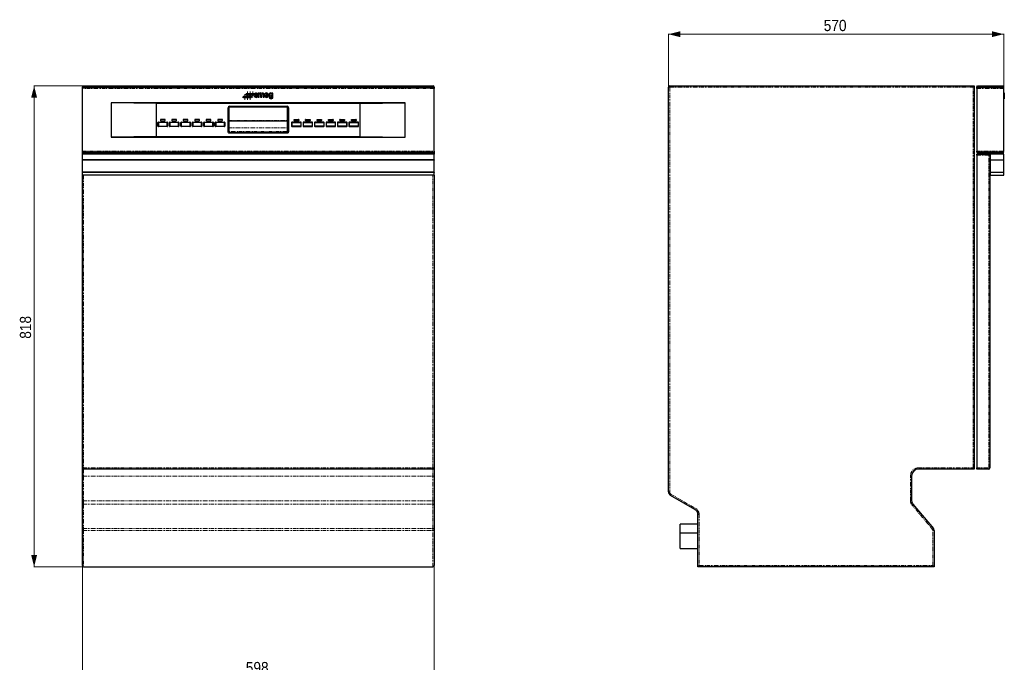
# Model space of a CAD drawing. Header units: millimetres. Extents: x 104 to 1864, y 216 to 2426.
# Tile 2 of 2: x 104 to 1779, y 1333 to 2426. Entities that reach past the tile are written whole.
import ezdxf

# ---------------------------------------------------------------- set-up
doc = ezdxf.new("R2010")
doc.units = ezdxf.units.MM
doc.linetypes.add('PHANTOM', pattern=[12.7, 6.35, -1.27, 1.27, -1.27, 1.27, -1.27])
doc.styles.add('SLDTEXTSTYLE0', font='GOTHIC.TTF', dxfattribs={"width": 0.913})
doc.dimstyles.new('SLDDIMSTYLE0', dxfattribs={"dimtxt": 19.05, "dimasz": 20, "dimexe": 0, "dimexo": 0.0625, "dimgap": 4.7625, "dimtad": 1, "dimrnd": 1e-09, "dimzin": 12, "dimdsep": 46, "dimtxsty": 'SLDTEXTSTYLE0', "dimsah": 1, "dimcen": 0.09, "dimadec": 0, "dimazin": 3, "dimtfac": 1, "dimtofl": 0, "dimtmove": 0, "dimatfit": 3, "dimfxl": 1, "dimfrac": 2, "dimtolj": 1, "dimtzin": 12, "dimarcsym": 0})

# ---------------------------------------------------------------- blocks, each defined once
blk = doc.blocks.new('_D')
at = {"color": 7, "linetype": 'Continuous', "lineweight": 0}
for p, q in [((211, 2201.8), (211, 1308.8)), ((809, 2201.8), (809, 1308.8)), ((211, 1309.4), (809, 1309.4))]:
    blk.add_line(p, q, dxfattribs=at)
at = {"color": 7, "linetype": 'Continuous', "lineweight": 18}
for points in [[(211, 1309.4), (231, 1304.4), (231, 1314.4)], [(809, 1309.4), (789, 1314.4), (789, 1304.4)]]:
    blk.add_solid(points, dxfattribs=at)
at = {"color": 7, "linetype": 'Continuous', "lineweight": 18, "insert": (488.9, 1333.7), "char_height": 19.05, "attachment_point": 1, "style": 'SLDTEXTSTYLE0'}
blk.add_mtext('598', dxfattribs=at)
blk = doc.blocks.new('_D_1')
at = {"color": 7, "linetype": 'Continuous', "lineweight": 0}
for p, q in [((211.5, 2313.6), (128.4, 2313.6)), ((129, 2313.6), (129, 1495.6)), ((212, 1495.6), (128.4, 1495.6))]:
    blk.add_line(p, q, dxfattribs=at)
at = {"color": 7, "linetype": 'Continuous', "lineweight": 18}
for points in [[(129, 2313.6), (124, 2293.6), (134, 2293.6)], [(129, 1495.6), (134, 1515.6), (124, 1515.6)]]:
    blk.add_solid(points, dxfattribs=at)
at = {"color": 7, "linetype": 'Continuous', "lineweight": 18, "insert": (104.7, 1883.5), "char_height": 19.05, "attachment_point": 1, "rotation": 90, "style": 'SLDTEXTSTYLE0'}
blk.add_mtext('818', dxfattribs=at)
blk = doc.blocks.new('SW_CENTERMARKSYMBOL_0')
at = {"color": 0, "linetype": 'Continuous', "lineweight": 18}
for p, q in [((-2.5, 0), (-4.723533, 0)), ((0, 0), (-2.5, 0)), ((0, 2.5), (0, 4.723533)), ((0, 0), (0, 2.5)), ((0, 0), (0, -2.5)), ((0, 0), (2.5, 0)), ((2.5, 0), (4.723533, 0)), ((0, -2.5), (0, -4.723533))]:
    blk.add_line(p, q, dxfattribs=at)
blk = doc.blocks.new('SW_CENTERMARKSYMBOL_1')
at = {"color": 0, "linetype": 'Continuous', "lineweight": 18}
for p, q in [((-2.5, 0), (-4.723533, 0)), ((0, 0), (-2.5, 0)), ((0, 2.5), (0, 4.723533)), ((0, 0), (0, 2.5)), ((0, 0), (0, -2.5)), ((0, 0), (2.5, 0)), ((2.5, 0), (4.723533, 0)), ((0, -2.5), (0, -4.723533))]:
    blk.add_line(p, q, dxfattribs=at)
blk = doc.blocks.new('SW_CENTERMARKSYMBOL_2')
at = {"color": 0, "linetype": 'Continuous', "lineweight": 18}
for p, q in [((-2.5, 0), (-4.723533, 0)), ((0, 0), (-2.5, 0)), ((0, 2.5), (0, 4.723533)), ((0, 0), (0, 2.5)), ((0, 0), (0, -2.5)), ((0, 0), (2.5, 0)), ((2.5, 0), (4.723533, 0)), ((0, -2.5), (0, -4.723533))]:
    blk.add_line(p, q, dxfattribs=at)
blk = doc.blocks.new('SW_CENTERMARKSYMBOL_3')
at = {"color": 0, "linetype": 'Continuous', "lineweight": 18}
for p, q in [((-2.5, 0), (-4.723533, 0)), ((0, 0), (-2.5, 0)), ((0, 2.5), (0, 4.723533)), ((0, 0), (0, 2.5)), ((0, 0), (0, -2.5)), ((0, 0), (2.5, 0)), ((2.5, 0), (4.723533, 0)), ((0, -2.5), (0, -4.723533))]:
    blk.add_line(p, q, dxfattribs=at)
blk = doc.blocks.new('SW_CENTERMARKSYMBOL_4')
at = {"color": 0, "linetype": 'Continuous', "lineweight": 18}
for p, q in [((-2.5, 0), (-4.723533, 0)), ((0, 0), (-2.5, 0)), ((0, 2.5), (0, 4.723533)), ((0, 0), (0, 2.5)), ((0, 0), (0, -2.5)), ((0, 0), (2.5, 0)), ((2.5, 0), (4.723533, 0)), ((0, -2.5), (0, -4.723533))]:
    blk.add_line(p, q, dxfattribs=at)
blk = doc.blocks.new('SW_CENTERMARKSYMBOL_5')
at = {"color": 0, "linetype": 'Continuous', "lineweight": 18}
for p, q in [((-2.5, 0), (-4.723533, 0)), ((0, 0), (-2.5, 0)), ((0, 2.5), (0, 4.723533)), ((0, 0), (0, 2.5)), ((0, 0), (0, -2.5)), ((0, 0), (2.5, 0)), ((2.5, 0), (4.723533, 0)), ((0, -2.5), (0, -4.723533))]:
    blk.add_line(p, q, dxfattribs=at)
blk = doc.blocks.new('_D_2')
at = {"color": 7, "linetype": 'Continuous', "lineweight": 0}
for p, q in [((1207.7, 2312.6), (1207.7, 2402.2)), ((1207.7, 2401.6), (1777.7, 2401.6)), ((1777.7, 2310.4), (1777.7, 2402.2))]:
    blk.add_line(p, q, dxfattribs=at)
at = {"color": 7, "linetype": 'Continuous', "lineweight": 18}
for points in [[(1207.7, 2401.6), (1227.7, 2396.6), (1227.7, 2406.6)], [(1777.7, 2401.6), (1757.7, 2406.6), (1757.7, 2396.6)]]:
    blk.add_solid(points, dxfattribs=at)
at = {"color": 7, "linetype": 'Continuous', "lineweight": 18, "insert": (1471.6, 2425.9), "char_height": 19.05, "attachment_point": 1, "style": 'SLDTEXTSTYLE0'}
blk.add_mtext('570', dxfattribs=at)

msp = doc.modelspace()

# ---------------------------------------------------------------- linework, layer by layer
at = {"color": 7, "linetype": 'Continuous', "lineweight": 25}
for p, q in [((212.542, 2313.601), (211.042, 2312.101)), ((211.042, 2311.601), (211.042, 2312.101)), ((809.042, 2312.101), (211.042, 2312.101)), ((809.042, 2311.601), (211.042, 2311.601)), ((211.042, 2309.381), (211.042, 2311.601)), ((212.542, 2313.601), (807.542, 2313.601)), ((213.042, 2311.381), (807.042, 2311.381)), ((807.542, 2313.601), (809.042, 2312.101)), ((809.042, 2311.601), (809.042, 2312.101)), ((809.042, 2311.601), (809.042, 2309.381)), ((1207.711, 1623.143), (1207.711, 2311.601)), ((1209.711, 2313.601), (1727.711, 2313.601)), ((1727.711, 2313.601), (1725.711, 2311.601)), ((1727.711, 2313.601), (1727.711, 1661.901)), ((1731.711, 2312.101), (1733.211, 2313.601)), ((1777.711, 2312.101), (1731.711, 2312.101)), ((1731.711, 2312.101), (1731.711, 2311.601)), ((1777.711, 2311.601), (1731.711, 2311.601)), ((1731.711, 2311.381), (1775.711, 2311.381)), ((1731.711, 2309.381), (1731.711, 2311.381)), ((1733.211, 2313.601), (1776.211, 2313.601)), ((1776.211, 2313.601), (1777.711, 2312.101)), ((1777.711, 2311.601), (1777.711, 2312.101)), ((211.042, 2202.821), (211.042, 2309.381)), ((505.095, 2296.543), (503.464, 2296.543)), ((507.7, 2299.385), (509.332, 2299.385)), ((509.937, 2301.406), (509.937, 2294.32)), ((511.753, 2301.406), (509.937, 2301.406)), ((509.937, 2294.32), (511.753, 2294.32)), ((511.753, 2300.788), (511.753, 2301.406)), ((511.753, 2294.32), (511.753, 2298.767)), ((514.187, 2298.767), (514.187, 2294.32)), ((514.187, 2294.32), (516.002, 2294.32)), ((516.002, 2294.32), (516.002, 2298.767)), ((518.442, 2298.767), (518.442, 2294.32)), ((518.442, 2294.32), (520.258, 2294.32)), ((520.258, 2294.32), (520.258, 2299.175)), ((522.655, 2297.254), (527.614, 2297.254)), ((522.772, 2298.872), (525.653, 2298.872)), ((527.402, 2296.438), (525.457, 2296.438)), ((530.291, 2294.123), (528.567, 2294.123)), ((535.041, 2301.398), (533.317, 2301.398)), ((533.317, 2301.398), (533.317, 2300.946)), ((533.317, 2295.482), (533.317, 2294.123)), ((535.041, 2294.123), (535.041, 2301.398)), ((809.042, 2202.821), (809.042, 2309.381)), ((1731.711, 2309.381), (1731.711, 2202.821)), ((1777.711, 2202.821), (1777.711, 2309.381)), ((1778.711, 2301.613), (1777.711, 2301.613)), ((1778.711, 2301.609), (1777.711, 2301.609)), ((1778.711, 2301.412), (1777.711, 2301.412)), ((1777.711, 2296.964), (1778.711, 2296.964)), ((1778.711, 2296.938), (1777.711, 2296.938)), ((1778.711, 2301.613), (1778.711, 2301.609)), ((1778.711, 2301.609), (1778.711, 2301.398)), ((1778.711, 2301.412), (1778.711, 2296.964)), ((1778.711, 2296.951), (1778.711, 2296.938)), ((1778.711, 2296.938), (1778.711, 2292.491)), ((760.042, 2284.601), (260.042, 2284.601)), ((260.042, 2284.601), (260.042, 2226.601)), ((336.419, 2283.447), (260.042, 2284.601)), ((336.419, 2283.447), (336.419, 2227.756)), ((683.665, 2283.447), (336.419, 2283.447)), ((461.042, 2278.901), (559.042, 2278.901)), ((559.042, 2278.401), (461.042, 2278.401)), ((559.042, 2277.601), (461.042, 2277.601)), ((558.862, 2277.341), (461.222, 2277.341)), ((683.665, 2283.447), (760.042, 2284.601)), ((683.665, 2227.756), (683.665, 2283.447)), ((760.042, 2226.601), (760.042, 2284.601)), ((1777.711, 2292.491), (1778.711, 2292.491)), ((1777.711, 2291.886), (1778.711, 2291.886)), ((1778.711, 2292.491), (1778.711, 2291.886)), ((458.742, 2235.604), (458.742, 2276.601)), ((459.242, 2276.601), (459.242, 2235.604)), ((460.042, 2276.601), (460.042, 2235.604)), ((460.222, 2276.341), (460.222, 2255.004)), ((559.862, 2255.004), (559.862, 2276.341)), ((560.042, 2235.604), (560.042, 2276.601)), ((560.842, 2235.604), (560.842, 2276.601)), ((561.342, 2276.601), (561.342, 2235.604)), ((339.514, 2245.306), (339.514, 2251.196)), ((340.214, 2251.196), (340.214, 2245.306)), ((340.324, 2252.006), (354.914, 2252.006)), ((354.914, 2251.306), (340.324, 2251.306)), ((340.324, 2245.196), (354.914, 2245.196)), ((354.914, 2244.496), (340.324, 2244.496)), ((343.669, 2256.451), (343.669, 2254.751)), ((351.269, 2256.751), (343.969, 2256.751)), ((343.969, 2254.451), (351.269, 2254.451)), ((351.569, 2254.751), (351.569, 2256.451)), ((355.024, 2245.306), (355.024, 2251.196)), ((355.724, 2251.196), (355.724, 2245.306)), ((359.014, 2245.306), (359.014, 2251.196)), ((359.714, 2251.196), (359.714, 2245.306)), ((359.824, 2252.006), (374.414, 2252.006)), ((374.414, 2251.306), (359.824, 2251.306)), ((359.824, 2245.196), (374.414, 2245.196)), ((374.414, 2244.496), (359.824, 2244.496)), ((363.169, 2256.451), (363.169, 2254.751)), ((370.769, 2256.751), (363.469, 2256.751)), ((363.469, 2254.451), (370.769, 2254.451)), ((371.069, 2254.751), (371.069, 2256.451)), ((374.524, 2245.306), (374.524, 2251.196)), ((375.224, 2251.196), (375.224, 2245.306)), ((378.514, 2245.306), (378.514, 2251.196)), ((379.214, 2251.196), (379.214, 2245.306)), ((379.324, 2252.006), (393.914, 2252.006)), ((393.914, 2251.306), (379.324, 2251.306)), ((379.324, 2245.196), (393.914, 2245.196)), ((393.914, 2244.496), (379.324, 2244.496)), ((382.669, 2256.451), (382.669, 2254.751)), ((390.269, 2256.751), (382.969, 2256.751)), ((382.969, 2254.451), (390.269, 2254.451)), ((390.569, 2254.751), (390.569, 2256.451)), ((394.024, 2245.306), (394.024, 2251.196)), ((394.724, 2251.196), (394.724, 2245.306)), ((398.014, 2245.306), (398.014, 2251.196)), ((398.714, 2251.196), (398.714, 2245.306)), ((398.824, 2252.006), (413.414, 2252.006)), ((413.414, 2251.306), (398.824, 2251.306)), ((398.824, 2245.196), (413.414, 2245.196)), ((413.414, 2244.496), (398.824, 2244.496)), ((402.169, 2256.451), (402.169, 2254.751)), ((409.769, 2256.751), (402.469, 2256.751)), ((402.469, 2254.451), (409.769, 2254.451)), ((410.069, 2254.751), (410.069, 2256.451)), ((413.524, 2245.306), (413.524, 2251.196)), ((414.224, 2251.196), (414.224, 2245.306)), ((417.514, 2245.306), (417.514, 2251.196)), ((418.214, 2251.196), (418.214, 2245.306)), ((418.324, 2252.006), (432.914, 2252.006)), ((432.914, 2251.306), (418.324, 2251.306)), ((418.324, 2245.196), (432.914, 2245.196)), ((432.914, 2244.496), (418.324, 2244.496)), ((421.669, 2256.451), (421.669, 2254.751)), ((429.269, 2256.751), (421.969, 2256.751)), ((421.969, 2254.451), (429.269, 2254.451)), ((429.569, 2254.751), (429.569, 2256.451)), ((433.024, 2245.306), (433.024, 2251.196)), ((433.724, 2251.196), (433.724, 2245.306)), ((437.014, 2245.306), (437.014, 2251.196)), ((437.714, 2251.196), (437.714, 2245.306)), ((437.824, 2252.006), (452.414, 2252.006)), ((452.414, 2251.306), (437.824, 2251.306)), ((437.824, 2245.196), (452.414, 2245.196)), ((452.414, 2244.496), (437.824, 2244.496)), ((441.169, 2256.451), (441.169, 2254.751)), ((448.769, 2256.751), (441.469, 2256.751)), ((441.469, 2254.451), (448.769, 2254.451)), ((449.069, 2254.751), (449.069, 2256.451)), ((452.524, 2245.306), (452.524, 2251.196)), ((453.224, 2251.196), (453.224, 2245.306)), ((460.222, 2254.981), (460.222, 2255.004)), ((461.222, 2253.981), (558.862, 2253.981)), ((559.862, 2255.004), (559.862, 2254.981)), ((566.86, 2251.196), (566.86, 2245.306)), ((567.56, 2245.306), (567.56, 2251.196)), ((582.26, 2252.006), (567.67, 2252.006)), ((567.67, 2251.306), (582.26, 2251.306)), ((582.26, 2245.196), (567.67, 2245.196)), ((567.67, 2244.496), (582.26, 2244.496)), ((571.015, 2254.751), (571.015, 2256.451)), ((571.315, 2256.751), (578.615, 2256.751)), ((578.615, 2254.451), (571.315, 2254.451)), ((578.915, 2256.451), (578.915, 2254.751)), ((582.37, 2251.196), (582.37, 2245.306)), ((583.07, 2245.306), (583.07, 2251.196)), ((586.36, 2251.196), (586.36, 2245.306)), ((587.06, 2245.306), (587.06, 2251.196)), ((601.76, 2252.006), (587.17, 2252.006)), ((587.17, 2251.306), (601.76, 2251.306)), ((601.76, 2245.196), (587.17, 2245.196)), ((587.17, 2244.496), (601.76, 2244.496)), ((590.515, 2254.751), (590.515, 2256.451)), ((590.815, 2256.751), (598.115, 2256.751)), ((598.115, 2254.451), (590.815, 2254.451)), ((598.415, 2256.451), (598.415, 2254.751)), ((601.87, 2251.196), (601.87, 2245.306)), ((602.57, 2245.306), (602.57, 2251.196)), ((605.86, 2251.196), (605.86, 2245.306)), ((606.56, 2245.306), (606.56, 2251.196)), ((621.26, 2252.006), (606.67, 2252.006)), ((606.67, 2251.306), (621.26, 2251.306)), ((621.26, 2245.196), (606.67, 2245.196)), ((606.67, 2244.496), (621.26, 2244.496)), ((610.015, 2254.751), (610.015, 2256.451)), ((610.315, 2256.751), (617.615, 2256.751)), ((617.615, 2254.451), (610.315, 2254.451)), ((617.915, 2256.451), (617.915, 2254.751)), ((621.37, 2251.196), (621.37, 2245.306)), ((622.07, 2245.306), (622.07, 2251.196)), ((625.36, 2251.196), (625.36, 2245.306)), ((626.06, 2245.306), (626.06, 2251.196)), ((640.76, 2252.006), (626.17, 2252.006)), ((626.17, 2251.306), (640.76, 2251.306)), ((640.76, 2245.196), (626.17, 2245.196)), ((626.17, 2244.496), (640.76, 2244.496)), ((629.515, 2254.751), (629.515, 2256.451)), ((629.815, 2256.751), (637.115, 2256.751)), ((637.115, 2254.451), (629.815, 2254.451)), ((637.415, 2256.451), (637.415, 2254.751)), ((640.87, 2251.196), (640.87, 2245.306)), ((641.57, 2245.306), (641.57, 2251.196)), ((644.86, 2251.196), (644.86, 2245.306)), ((645.56, 2245.306), (645.56, 2251.196)), ((660.26, 2252.006), (645.67, 2252.006)), ((645.67, 2251.306), (660.26, 2251.306)), ((660.26, 2245.196), (645.67, 2245.196)), ((645.67, 2244.496), (660.26, 2244.496)), ((649.015, 2254.751), (649.015, 2256.451)), ((649.315, 2256.751), (656.615, 2256.751)), ((656.615, 2254.451), (649.315, 2254.451)), ((656.915, 2256.451), (656.915, 2254.751)), ((660.37, 2251.196), (660.37, 2245.306)), ((661.07, 2245.306), (661.07, 2251.196)), ((664.36, 2251.196), (664.36, 2245.306)), ((665.06, 2245.306), (665.06, 2251.196)), ((679.76, 2252.006), (665.17, 2252.006)), ((665.17, 2251.306), (679.76, 2251.306)), ((679.76, 2245.196), (665.17, 2245.196)), ((665.17, 2244.496), (679.76, 2244.496)), ((668.515, 2254.751), (668.515, 2256.451)), ((668.815, 2256.751), (676.115, 2256.751)), ((676.115, 2254.451), (668.815, 2254.451)), ((676.415, 2256.451), (676.415, 2254.751)), ((679.87, 2251.196), (679.87, 2245.306)), ((680.57, 2245.306), (680.57, 2251.196)), ((336.419, 2227.756), (260.042, 2226.601)), ((336.419, 2227.756), (683.665, 2227.756)), ((461.042, 2234.601), (559.042, 2234.601)), ((461.042, 2233.801), (559.042, 2233.801)), ((559.042, 2233.301), (461.042, 2233.301)), ((683.665, 2227.756), (760.042, 2226.601)), ((260.042, 2226.601), (760.042, 2226.601)), ((211.042, 2200.601), (211.042, 2202.821)), ((809.042, 2200.601), (211.042, 2200.601)), ((211.042, 2200.101), (211.042, 2200.601)), ((211.042, 2200.101), (809.042, 2200.101)), ((212.542, 2198.601), (211.042, 2200.101)), ((211.042, 2197.601), (211.042, 2200.101)), ((211.042, 2187.601), (211.042, 2197.601)), ((809.042, 2197.601), (211.042, 2197.601)), ((807.542, 2198.601), (212.542, 2198.601)), ((807.042, 2200.821), (213.042, 2200.821)), ((807.542, 2198.601), (809.042, 2200.101)), ((809.042, 2202.821), (809.042, 2200.601)), ((809.042, 2200.101), (809.042, 2200.601)), ((809.042, 2200.101), (809.042, 2197.601)), ((809.042, 2187.601), (809.042, 2197.601)), ((1731.711, 2200.821), (1731.711, 2202.821)), ((1775.711, 2200.821), (1731.711, 2200.821)), ((1731.711, 2200.601), (1777.711, 2200.601)), ((1731.711, 2200.601), (1731.711, 2200.101)), ((1731.711, 2200.101), (1777.711, 2200.101)), ((1731.711, 2200.101), (1733.211, 2198.601)), ((1731.711, 2195.601), (1731.711, 2197.601)), ((1731.711, 2197.601), (1752.211, 2197.601)), ((1731.711, 2195.601), (1731.711, 1663.901)), ((1776.211, 2198.601), (1733.211, 2198.601)), ((1754.211, 2195.601), (1754.211, 1663.901)), ((1754.711, 2197.601), (1754.711, 2187.601)), ((1777.711, 2197.601), (1754.711, 2197.601)), ((1776.211, 2198.601), (1777.711, 2200.101)), ((1777.711, 2200.101), (1777.711, 2200.601)), ((1777.711, 2187.601), (1777.711, 2197.601)), ((809.042, 2187.601), (211.042, 2187.601)), ((211.042, 2187.101), (211.042, 2187.601)), ((211.042, 2167.101), (211.042, 2187.101)), ((809.042, 2187.101), (211.042, 2187.101)), ((809.042, 2187.601), (809.042, 2187.101)), ((809.042, 2167.101), (809.042, 2187.101)), ((1754.711, 2187.601), (1777.711, 2187.601)), ((1777.711, 2187.101), (1754.711, 2187.101)), ((1754.711, 2187.101), (1754.711, 2167.101)), ((1777.711, 2167.101), (1777.711, 2187.101)), ((809.042, 2167.101), (211.042, 2167.101)), ((211.042, 2166.601), (211.042, 2167.101)), ((809.042, 2166.601), (211.042, 2166.601)), ((211.042, 2161.601), (211.042, 2166.601)), ((809.042, 2161.601), (211.042, 2161.601)), ((211.042, 1663.901), (211.042, 2161.601)), ((809.042, 2167.101), (809.042, 2166.601)), ((809.042, 2161.601), (809.042, 2166.601)), ((809.042, 2161.601), (809.042, 1663.901)), ((1754.711, 2167.101), (1777.711, 2167.101)), ((1777.711, 2166.601), (1754.711, 2166.601)), ((1754.711, 2166.601), (1754.711, 2161.601)), ((1754.711, 2161.601), (1777.711, 2161.601)), ((1777.711, 2161.601), (1777.711, 2166.601)), ((211.042, 1649.901), (211.042, 1663.901)), ((807.042, 1661.901), (213.042, 1661.901)), ((809.042, 1663.901), (809.042, 1649.901)), ((1727.711, 1661.901), (1633.111, 1661.901)), ((1727.711, 1661.901), (1725.711, 1663.901)), ((1731.711, 1661.901), (1731.711, 1663.901)), ((1752.211, 1661.901), (1731.711, 1661.901)), ((211.042, 1608.021), (211.042, 1649.901)), ((809.042, 1649.901), (809.042, 1608.021)), ((1621.111, 1649.901), (1621.111, 1608.021)), ((211.042, 1600.951), (211.042, 1608.021)), ((809.042, 1608.021), (809.042, 1600.951)), ((1252.711, 1593.121), (1211.211, 1617.081)), ((211.042, 1559.21), (211.042, 1600.951)), ((809.042, 1600.951), (809.042, 1559.21)), ((1623.217, 1602.236), (1658.242, 1560.495)), ((1257.711, 1495.601), (1257.711, 1584.46)), ((211.042, 1557.281), (211.042, 1559.21)), ((211.042, 1497.601), (211.042, 1557.281)), ((809.042, 1559.21), (809.042, 1557.281)), ((809.042, 1557.281), (809.042, 1497.601)), ((1257.711, 1568.311), (1227.711, 1568.311)), ((1227.711, 1560.811), (1227.711, 1568.311)), ((1227.711, 1553.311), (1227.711, 1560.811)), ((1659.411, 1557.281), (1659.411, 1495.601)), ((1227.711, 1553.311), (1257.711, 1553.311)), ((1227.711, 1540.601), (1227.711, 1553.311)), ((1227.711, 1526.601), (1227.711, 1540.601)), ((1227.711, 1526.601), (1257.711, 1526.601)), ((213.042, 1495.601), (807.042, 1495.601)), ((1259.711, 1497.601), (1257.711, 1495.601)), ((1659.411, 1495.601), (1257.711, 1495.601)), ((1657.411, 1497.601), (1659.411, 1495.601))]:
    msp.add_line(p, q, dxfattribs=at)
at = {"color": 8, "linetype": 'PHANTOM', "lineweight": 18}
for p, q in [((213.042, 2311.601), (213.042, 2311.381)), ((807.042, 2311.381), (807.042, 2311.601)), ((1207.711, 2311.601), (1209.711, 2311.601)), ((1209.711, 2313.601), (1209.711, 2311.601)), ((1209.711, 2311.601), (1209.711, 1623.143)), ((1725.711, 2311.601), (1209.711, 2311.601)), ((1725.711, 1663.901), (1725.711, 2311.601)), ((809.042, 2309.381), (211.042, 2309.381)), ((1777.711, 2309.381), (1731.711, 2309.381)), ((1777.711, 2296.951), (1778.711, 2296.951)), ((461.042, 2278.901), (461.042, 2278.401)), ((559.042, 2278.901), (559.042, 2278.401)), ((458.742, 2276.601), (459.242, 2276.601)), ((561.342, 2276.601), (560.842, 2276.601)), ((339.514, 2251.196), (340.214, 2251.196)), ((340.214, 2245.306), (339.514, 2245.306)), ((340.324, 2252.006), (340.324, 2251.306)), ((340.324, 2245.196), (340.324, 2244.496)), ((354.914, 2252.006), (354.914, 2251.306)), ((354.914, 2245.196), (354.914, 2244.496)), ((355.724, 2251.196), (355.024, 2251.196)), ((355.024, 2245.306), (355.724, 2245.306)), ((359.014, 2251.196), (359.714, 2251.196)), ((359.714, 2245.306), (359.014, 2245.306)), ((359.824, 2252.006), (359.824, 2251.306)), ((359.824, 2245.196), (359.824, 2244.496)), ((374.414, 2252.006), (374.414, 2251.306)), ((374.414, 2245.196), (374.414, 2244.496)), ((375.224, 2251.196), (374.524, 2251.196)), ((374.524, 2245.306), (375.224, 2245.306)), ((378.514, 2251.196), (379.214, 2251.196)), ((379.214, 2245.306), (378.514, 2245.306)), ((379.324, 2252.006), (379.324, 2251.306)), ((379.324, 2245.196), (379.324, 2244.496)), ((393.914, 2252.006), (393.914, 2251.306)), ((393.914, 2245.196), (393.914, 2244.496)), ((394.724, 2251.196), (394.024, 2251.196)), ((394.024, 2245.306), (394.724, 2245.306)), ((398.014, 2251.196), (398.714, 2251.196)), ((398.714, 2245.306), (398.014, 2245.306)), ((398.824, 2252.006), (398.824, 2251.306)), ((398.824, 2245.196), (398.824, 2244.496)), ((413.414, 2252.006), (413.414, 2251.306)), ((413.414, 2245.196), (413.414, 2244.496)), ((414.224, 2251.196), (413.524, 2251.196)), ((413.524, 2245.306), (414.224, 2245.306)), ((417.514, 2251.196), (418.214, 2251.196)), ((418.214, 2245.306), (417.514, 2245.306)), ((418.324, 2252.006), (418.324, 2251.306)), ((418.324, 2245.196), (418.324, 2244.496)), ((432.914, 2252.006), (432.914, 2251.306)), ((432.914, 2245.196), (432.914, 2244.496)), ((433.724, 2251.196), (433.024, 2251.196)), ((433.024, 2245.306), (433.724, 2245.306)), ((437.014, 2251.196), (437.714, 2251.196)), ((437.714, 2245.306), (437.014, 2245.306)), ((437.824, 2252.006), (437.824, 2251.306)), ((437.824, 2245.196), (437.824, 2244.496)), ((452.414, 2252.006), (452.414, 2251.306)), ((452.414, 2245.196), (452.414, 2244.496)), ((453.224, 2251.196), (452.524, 2251.196)), ((452.524, 2245.306), (453.224, 2245.306)), ((460.222, 2255.004), (559.862, 2255.004)), ((559.495, 2254.207), (460.59, 2254.207)), ((566.86, 2251.196), (567.56, 2251.196)), ((567.56, 2245.306), (566.86, 2245.306)), ((567.67, 2252.006), (567.67, 2251.306)), ((567.67, 2245.196), (567.67, 2244.496)), ((582.26, 2252.006), (582.26, 2251.306)), ((582.26, 2245.196), (582.26, 2244.496)), ((583.07, 2251.196), (582.37, 2251.196)), ((582.37, 2245.306), (583.07, 2245.306)), ((586.36, 2251.196), (587.06, 2251.196)), ((587.06, 2245.306), (586.36, 2245.306)), ((587.17, 2252.006), (587.17, 2251.306)), ((587.17, 2245.196), (587.17, 2244.496)), ((601.76, 2252.006), (601.76, 2251.306)), ((601.76, 2245.196), (601.76, 2244.496)), ((602.57, 2251.196), (601.87, 2251.196)), ((601.87, 2245.306), (602.57, 2245.306)), ((605.86, 2251.196), (606.56, 2251.196)), ((606.56, 2245.306), (605.86, 2245.306)), ((606.67, 2252.006), (606.67, 2251.306)), ((606.67, 2245.196), (606.67, 2244.496)), ((621.26, 2252.006), (621.26, 2251.306)), ((621.26, 2245.196), (621.26, 2244.496)), ((622.07, 2251.196), (621.37, 2251.196)), ((621.37, 2245.306), (622.07, 2245.306)), ((625.36, 2251.196), (626.06, 2251.196)), ((626.06, 2245.306), (625.36, 2245.306)), ((626.17, 2252.006), (626.17, 2251.306)), ((626.17, 2245.196), (626.17, 2244.496)), ((640.76, 2252.006), (640.76, 2251.306)), ((640.76, 2245.196), (640.76, 2244.496)), ((641.57, 2251.196), (640.87, 2251.196)), ((640.87, 2245.306), (641.57, 2245.306)), ((644.86, 2251.196), (645.56, 2251.196)), ((645.56, 2245.306), (644.86, 2245.306)), ((645.67, 2252.006), (645.67, 2251.306)), ((645.67, 2245.196), (645.67, 2244.496)), ((660.26, 2252.006), (660.26, 2251.306)), ((660.26, 2245.196), (660.26, 2244.496)), ((661.07, 2251.196), (660.37, 2251.196)), ((660.37, 2245.306), (661.07, 2245.306)), ((664.36, 2251.196), (665.06, 2251.196)), ((665.06, 2245.306), (664.36, 2245.306)), ((665.17, 2252.006), (665.17, 2251.306)), ((665.17, 2245.196), (665.17, 2244.496)), ((679.76, 2252.006), (679.76, 2251.306)), ((679.76, 2245.196), (679.76, 2244.496)), ((680.57, 2251.196), (679.87, 2251.196)), ((679.87, 2245.306), (680.57, 2245.306)), ((459.242, 2235.604), (458.742, 2235.604)), ((460.042, 2242.051), (560.042, 2242.051)), ((461.042, 2236.263), (461.042, 2234.601)), ((559.042, 2236.263), (461.042, 2236.263)), ((461.042, 2233.801), (461.042, 2233.301)), ((559.042, 2234.601), (559.042, 2236.263)), ((559.042, 2233.801), (559.042, 2233.301)), ((560.842, 2235.604), (561.342, 2235.604)), ((211.042, 2202.821), (809.042, 2202.821)), ((213.042, 2200.821), (213.042, 2200.601)), ((213.042, 2198.601), (213.042, 2197.601)), ((807.042, 2200.601), (807.042, 2200.821)), ((807.042, 2197.601), (807.042, 2198.601)), ((1731.711, 2202.821), (1777.711, 2202.821)), ((1752.211, 2195.601), (1731.711, 2195.601)), ((1752.211, 2195.601), (1752.211, 2197.601)), ((1752.211, 1663.901), (1752.211, 2195.601)), ((1754.211, 2195.601), (1752.211, 2195.601)), ((213.042, 2187.601), (213.042, 2187.101)), ((807.042, 2187.101), (807.042, 2187.601)), ((213.042, 2167.101), (213.042, 2166.601)), ((213.042, 2161.601), (213.042, 1663.901)), ((807.042, 2166.601), (807.042, 2167.101)), ((807.042, 1663.901), (807.042, 2161.601)), ((211.042, 1663.901), (213.042, 1663.901)), ((213.042, 1661.901), (213.042, 1663.901)), ((213.042, 1663.901), (807.042, 1663.901)), ((213.042, 1661.901), (213.042, 1649.901)), ((807.042, 1661.901), (807.042, 1663.901)), ((807.042, 1663.901), (809.042, 1663.901)), ((807.042, 1649.901), (807.042, 1661.901)), ((1633.111, 1663.901), (1725.711, 1663.901)), ((1633.111, 1663.901), (1633.111, 1661.901)), ((1731.711, 1663.901), (1752.211, 1663.901)), ((1752.211, 1661.901), (1752.211, 1663.901)), ((1752.211, 1663.901), (1754.211, 1663.901)), ((211.042, 1649.901), (213.042, 1649.901)), ((213.042, 1649.901), (807.042, 1649.901)), ((213.042, 1649.901), (213.042, 1608.021)), ((807.042, 1649.901), (809.042, 1649.901)), ((807.042, 1608.021), (807.042, 1649.901)), ((1619.111, 1608.021), (1619.111, 1649.901)), ((1619.111, 1649.901), (1621.111, 1649.901)), ((211.042, 1608.021), (213.042, 1608.021)), ((213.042, 1608.021), (213.042, 1602.236)), ((213.042, 1608.021), (807.042, 1608.021)), ((807.042, 1602.236), (807.042, 1608.021)), ((807.042, 1608.021), (809.042, 1608.021)), ((1207.711, 1623.143), (1209.711, 1623.143)), ((1211.211, 1617.081), (1212.211, 1618.813)), ((1212.211, 1618.813), (1253.711, 1594.853)), ((1619.111, 1608.021), (1621.111, 1608.021)), ((213.042, 1602.236), (213.042, 1560.495)), ((213.042, 1602.236), (807.042, 1602.236)), ((807.042, 1560.495), (807.042, 1602.236)), ((1252.711, 1593.121), (1253.711, 1594.853)), ((1621.685, 1600.951), (1623.217, 1602.236)), ((1656.709, 1559.21), (1621.685, 1600.951)), ((1257.711, 1584.46), (1259.711, 1584.46)), ((1259.711, 1584.46), (1259.711, 1497.601)), ((211.042, 1557.281), (213.042, 1557.281)), ((213.042, 1560.495), (213.042, 1557.281)), ((213.042, 1560.495), (807.042, 1560.495)), ((213.042, 1557.281), (213.042, 1495.601)), ((213.042, 1557.281), (807.042, 1557.281)), ((807.042, 1557.281), (807.042, 1560.495)), ((807.042, 1495.601), (807.042, 1557.281)), ((807.042, 1557.281), (809.042, 1557.281)), ((1656.709, 1559.21), (1658.242, 1560.495)), ((1657.411, 1497.601), (1657.411, 1557.281)), ((1657.411, 1557.281), (1659.411, 1557.281)), ((1259.711, 1497.601), (1657.411, 1497.601))]:
    msp.add_line(p, q, dxfattribs=at)
at = {"color": 8, "linetype": 'PHANTOM', "lineweight": 18, "flags": 128}
for points in [[(211.042, 1600.951), (211.081, 1601.201), (211.195, 1601.443), (211.379, 1601.665), (211.628, 1601.86), (211.931, 1602.019), (212.277, 1602.138), (212.652, 1602.211), (213.042, 1602.236)], [(807.042, 1602.236), (807.433, 1602.211), (807.808, 1602.138), (808.154, 1602.019), (808.457, 1601.86), (808.705, 1601.665), (808.89, 1601.443), (809.004, 1601.201), (809.042, 1600.951)], [(211.042, 1559.21), (211.081, 1559.461), (211.195, 1559.702), (211.379, 1559.924), (211.628, 1560.119), (211.931, 1560.279), (212.277, 1560.398), (212.652, 1560.471), (213.042, 1560.495)], [(807.042, 1560.495), (807.433, 1560.471), (807.808, 1560.398), (808.154, 1560.279), (808.457, 1560.119), (808.705, 1559.924), (808.89, 1559.702), (809.004, 1559.461), (809.042, 1559.21)]]:
    msp.add_lwpolyline(points, dxfattribs=at)
at = {"color": 7, "linetype": 'Continuous', "lineweight": 25}
for centre in [(487.215, 2294.715), (491.688, 2299.188), (491.688, 2294.715), (496.162, 2299.188), (496.162, 2294.715), (500.635, 2299.188)]:
    msp.add_circle(centre, 2.224, dxfattribs=at)
for centre, radius, start, end in [((213.042, 2309.381), 2, 90, 180), ((213.042, 2311.601), 2, 107.114433, 162.885567), ((807.042, 2309.381), 2, 0, 90), ((807.042, 2311.601), 2, 17.114433, 72.885567), ((1209.711, 2311.601), 2, 90, 180), ((1775.711, 2309.381), 2, 0, 90), ((504.953, 2299.003), 1.316, 222.826965, 240.08944), ((506.731, 2302.094), 4.882, 240.08944, 264.049726), ((506.742, 2300.731), 2.282, 236.315186, 257.492781), ((505.574, 2290.998), 6.274, 71.590767, 84.049726), ((507.382, 2303.616), 5.236, 257.492781, 267.290533), ((506.939, 2294.253), 4.137, 64.195396, 87.290533), ((507.389, 2296.451), 0.527, 0, 71.590767), ((508.153, 2296.765), 1.347, 20.687767, 64.195396), ((513.582, 2299.175), 2.438, 29.054604, 138.594582), ((512.97, 2298.767), 1.217, 0, 180), ((517.831, 2299.175), 2.427, 0, 150.794538), ((517.222, 2298.767), 1.22, 0, 180), ((461.042, 2276.601), 2.3, 90, 180), ((461.042, 2276.601), 1.8, 90, 180), ((461.042, 2276.601), 1, 90, 180), ((461.222, 2276.341), 1, 90, 180), ((558.862, 2276.341), 1, 0, 90), ((559.042, 2276.601), 2.3, 0, 90), ((559.042, 2276.601), 1.8, 0, 90), ((559.042, 2276.601), 1, 0, 90), ((340.324, 2251.196), 0.81, 90, 180), ((340.324, 2245.306), 0.81, 180, 270), ((340.324, 2251.196), 0.11, 90, 180), ((340.324, 2245.306), 0.11, 180, 270), ((343.969, 2256.451), 0.3, 90, 180), ((343.969, 2254.751), 0.3, 180, 270), ((351.269, 2256.451), 0.3, 0, 90), ((351.269, 2254.751), 0.3, 270, 0), ((354.914, 2251.196), 0.81, 0, 90), ((354.914, 2251.196), 0.11, 0, 90), ((354.914, 2245.306), 0.11, 270, 0), ((354.914, 2245.306), 0.81, 270, 0), ((359.824, 2251.196), 0.81, 90, 180), ((359.824, 2245.306), 0.81, 180, 270), ((359.824, 2251.196), 0.11, 90, 180), ((359.824, 2245.306), 0.11, 180, 270), ((363.469, 2256.451), 0.3, 90, 180), ((363.469, 2254.751), 0.3, 180, 270), ((370.769, 2256.451), 0.3, 0, 90), ((370.769, 2254.751), 0.3, 270, 0), ((374.414, 2251.196), 0.81, 0, 90), ((374.414, 2251.196), 0.11, 0, 90), ((374.414, 2245.306), 0.11, 270, 0), ((374.414, 2245.306), 0.81, 270, 0), ((379.324, 2251.196), 0.81, 90, 180), ((379.324, 2245.306), 0.81, 180, 270), ((379.324, 2251.196), 0.11, 90, 180), ((379.324, 2245.306), 0.11, 180, 270), ((382.969, 2256.451), 0.3, 90, 180), ((382.969, 2254.751), 0.3, 180, 270), ((390.269, 2256.451), 0.3, 0, 90), ((390.269, 2254.751), 0.3, 270, 0), ((393.914, 2251.196), 0.81, 0, 90), ((393.914, 2251.196), 0.11, 0, 90), ((393.914, 2245.306), 0.11, 270, 0), ((393.914, 2245.306), 0.81, 270, 0), ((398.824, 2251.196), 0.81, 90, 180), ((398.824, 2245.306), 0.81, 180, 270), ((398.824, 2251.196), 0.11, 90, 180), ((398.824, 2245.306), 0.11, 180, 270), ((402.469, 2256.451), 0.3, 90, 180), ((402.469, 2254.751), 0.3, 180, 270), ((409.769, 2256.451), 0.3, 0, 90), ((409.769, 2254.751), 0.3, 270, 0), ((413.414, 2251.196), 0.81, 0, 90), ((413.414, 2251.196), 0.11, 0, 90), ((413.414, 2245.306), 0.11, 270, 0), ((413.414, 2245.306), 0.81, 270, 0), ((418.324, 2251.196), 0.81, 90, 180), ((418.324, 2245.306), 0.81, 180, 270), ((418.324, 2251.196), 0.11, 90, 180), ((418.324, 2245.306), 0.11, 180, 270), ((421.969, 2256.451), 0.3, 90, 180), ((421.969, 2254.751), 0.3, 180, 270), ((429.269, 2256.451), 0.3, 0, 90), ((429.269, 2254.751), 0.3, 270, 0), ((432.914, 2251.196), 0.81, 0, 90), ((432.914, 2251.196), 0.11, 0, 90), ((432.914, 2245.306), 0.11, 270, 0), ((432.914, 2245.306), 0.81, 270, 0), ((437.824, 2251.196), 0.81, 90, 180), ((437.824, 2245.306), 0.81, 180, 270), ((437.824, 2251.196), 0.11, 90, 180), ((437.824, 2245.306), 0.11, 180, 270), ((441.469, 2256.451), 0.3, 90, 180), ((441.469, 2254.751), 0.3, 180, 270), ((448.769, 2256.451), 0.3, 0, 90), ((448.769, 2254.751), 0.3, 270, 0), ((452.414, 2251.196), 0.81, 0, 90), ((452.414, 2251.196), 0.11, 0, 90), ((452.414, 2245.306), 0.11, 270, 0), ((452.414, 2245.306), 0.81, 270, 0), ((461.222, 2254.981), 1, 230.777418, 270), ((558.862, 2254.981), 1, 270, 309.222582), ((567.67, 2251.196), 0.81, 90, 180), ((567.67, 2245.306), 0.81, 180, 270), ((567.67, 2251.196), 0.11, 90, 180), ((567.67, 2245.306), 0.11, 180, 270), ((571.315, 2256.451), 0.3, 90, 180), ((571.315, 2254.751), 0.3, 180, 270), ((578.615, 2256.451), 0.3, 0, 90), ((578.615, 2254.751), 0.3, 270, 0), ((582.26, 2251.196), 0.81, 0, 90), ((582.26, 2251.196), 0.11, 0, 90), ((582.26, 2245.306), 0.11, 270, 0), ((582.26, 2245.306), 0.81, 270, 0), ((587.17, 2251.196), 0.81, 90, 180), ((587.17, 2245.306), 0.81, 180, 270), ((587.17, 2251.196), 0.11, 90, 180), ((587.17, 2245.306), 0.11, 180, 270), ((590.815, 2256.451), 0.3, 90, 180), ((590.815, 2254.751), 0.3, 180, 270), ((598.115, 2256.451), 0.3, 0, 90), ((598.115, 2254.751), 0.3, 270, 0), ((601.76, 2251.196), 0.81, 0, 90), ((601.76, 2251.196), 0.11, 0, 90), ((601.76, 2245.306), 0.11, 270, 0), ((601.76, 2245.306), 0.81, 270, 0), ((606.67, 2251.196), 0.81, 90, 180), ((606.67, 2245.306), 0.81, 180, 270), ((606.67, 2251.196), 0.11, 90, 180), ((606.67, 2245.306), 0.11, 180, 270), ((610.315, 2256.451), 0.3, 90, 180), ((610.315, 2254.751), 0.3, 180, 270), ((617.615, 2256.451), 0.3, 0, 90), ((617.615, 2254.751), 0.3, 270, 0), ((621.26, 2251.196), 0.81, 0, 90), ((621.26, 2251.196), 0.11, 0, 90), ((621.26, 2245.306), 0.11, 270, 0), ((621.26, 2245.306), 0.81, 270, 0), ((626.17, 2251.196), 0.81, 90, 180), ((626.17, 2245.306), 0.81, 180, 270), ((626.17, 2251.196), 0.11, 90, 180), ((626.17, 2245.306), 0.11, 180, 270), ((629.815, 2256.451), 0.3, 90, 180), ((629.815, 2254.751), 0.3, 180, 270), ((637.115, 2256.451), 0.3, 0, 90), ((637.115, 2254.751), 0.3, 270, 0), ((640.76, 2251.196), 0.81, 0, 90), ((640.76, 2251.196), 0.11, 0, 90), ((640.76, 2245.306), 0.11, 270, 0), ((640.76, 2245.306), 0.81, 270, 0), ((645.67, 2251.196), 0.81, 90, 180), ((645.67, 2245.306), 0.81, 180, 270), ((645.67, 2251.196), 0.11, 90, 180), ((645.67, 2245.306), 0.11, 180, 270), ((649.315, 2256.451), 0.3, 90, 180), ((649.315, 2254.751), 0.3, 180, 270), ((656.615, 2256.451), 0.3, 0, 90), ((656.615, 2254.751), 0.3, 270, 0), ((660.26, 2251.196), 0.81, 0, 90), ((660.26, 2251.196), 0.11, 0, 90), ((660.26, 2245.306), 0.81, 270, 0), ((660.26, 2245.306), 0.11, 270, 0), ((665.17, 2251.196), 0.81, 90, 180), ((665.17, 2245.306), 0.81, 180, 270), ((665.17, 2251.196), 0.11, 90, 180), ((665.17, 2245.306), 0.11, 180, 270), ((668.815, 2256.451), 0.3, 90, 180), ((668.815, 2254.751), 0.3, 180, 270), ((676.115, 2256.451), 0.3, 0, 90), ((676.115, 2254.751), 0.3, 270, 0), ((679.76, 2251.196), 0.81, 0, 90), ((679.76, 2251.196), 0.11, 0, 90), ((679.76, 2245.306), 0.11, 270, 0), ((679.76, 2245.306), 0.81, 270, 0), ((213.042, 2202.821), 2, 180, 270), ((807.042, 2202.821), 2, 270, 0), ((1752.211, 2195.601), 2, 0, 90), ((1775.711, 2202.821), 2, 270, 0), ((213.042, 1663.901), 2, 180, 270), ((807.042, 1663.901), 2, 270, 0), ((1633.111, 1649.901), 12, 90, 180), ((1752.211, 1663.901), 2, 270, 0), ((1214.711, 1623.143), 7, 180, 240), ((1630.111, 1608.021), 9, 180, 220), ((1247.711, 1584.46), 10, 0, 60), ((1654.411, 1557.281), 5, 0, 40), ((213.042, 1497.601), 2, 180, 270), ((807.042, 1497.601), 2, 270, 0)]:
    msp.add_arc(centre, radius, start, end, dxfattribs=at)
at = {"color": 8, "linetype": 'PHANTOM', "lineweight": 18}
for centre, radius, start, end in [((1633.111, 1649.901), 14, 90, 180), ((1214.711, 1623.143), 5, 180, 240), ((1630.111, 1608.021), 11, 180, 220), ((1247.711, 1584.46), 12, 0, 60), ((1654.411, 1557.281), 3, 0, 40)]:
    msp.add_arc(centre, radius, start, end, dxfattribs=at)
at = {"color": 7, "linetype": 'Continuous', "lineweight": 25}
for centre, major_axis, ratio, start_param, end_param in [((506.393, 2299.385), (-2.939, 0), 0.7566889, 3.14159265, 6.8948257), ((506.503, 2296.543), (-3.039, 0), 0.7965368, 0, 3.43377575), ((506.393, 2299.477), (-1.314, 0), 0.68473428, 3.03904649, 7.08205151), ((506.503, 2296.451), (-1.413, 0), 0.75417723, 6.19665762, 9.42477796), ((524.212, 2297.859), (0, 3.75), 0.91929825, 4.55027634, 10.60691572), ((524.212, 2297.859), (0, 2.224), 0.72781065, 1.84646388, 4.01912222), ((524.212, 2297.859), (0, 2.224), 0.72781065, 5.18545903, 7.38091159), ((531.396, 2298.214), (0, 3.395), 0.95348837, 5.64778973, 10.06017354), ((531.804, 2294.123), (3.237, 0), 0.69105691, 3.14159265, 6.28318531), ((531.804, 2294.123), (1.513, 0), 0.53913043, 3.14159265, 6.28318531), ((461.042, 2235.604), (0, -1.003), 0.99744078, 4.71238898, 6.28318531), ((559.042, 2235.604), (0, 1.003), 0.99744078, 3.14159265, 4.71238898)]:
    msp.add_ellipse(centre, major_axis=major_axis, ratio=ratio, start_param=start_param, end_param=end_param, dxfattribs=at)
msp.add_ellipse((531.396, 2298.214), major_axis=(0, 2.276), ratio=0.71098266, dxfattribs=at)
for points, knots in [([(460.59, 2254.207), (460.58, 2254.215), (460.546, 2254.242), (460.466, 2254.325), (460.42, 2254.38), (460.335, 2254.514), (460.296, 2254.594), (460.239, 2254.775), (460.222, 2254.877), (460.222, 2254.981)], [0, 0, 0, 0, 0.25, 0.25, 0.5, 0.5, 0.75, 0.75, 1, 1, 1, 1]), ([(559.862, 2254.981), (559.862, 2254.877), (559.846, 2254.776), (559.789, 2254.595), (559.75, 2254.514), (559.665, 2254.38), (559.619, 2254.325), (559.539, 2254.243), (559.505, 2254.215), (559.495, 2254.207)], [0, 0, 0, 0, 0.25, 0.25, 0.5, 0.5, 0.75, 0.75, 1, 1, 1, 1]), ([(459.242, 2235.604), (459.243, 2235.575), (459.244, 2235.515), (459.254, 2235.398), (459.276, 2235.251), (459.321, 2235.08), (459.381, 2234.913), (459.456, 2234.753), (459.546, 2234.601), (459.65, 2234.458), (459.767, 2234.327), (459.899, 2234.209), (460.042, 2234.105), (460.194, 2234.015), (460.354, 2233.94), (460.52, 2233.88), (460.691, 2233.835), (460.837, 2233.813), (460.954, 2233.803), (461.013, 2233.802), (461.042, 2233.801)], [0, 0, 0, 0, 0.03116511, 0.0628022, 0.12551819, 0.18827595, 0.25060376, 0.3130153, 0.37580223, 0.43803932, 0.50009344, 0.56264279, 0.62533799, 0.687585, 0.74995617, 0.81277234, 0.87512749, 0.93732047, 0.9688094, 1, 1, 1, 1]), ([(460.042, 2237.537), (460.042, 2237.345), (460.084, 2237.176), (460.208, 2236.88), (460.293, 2236.752), (460.483, 2236.541), (460.588, 2236.458), (460.754, 2236.362), (460.811, 2236.335), (460.926, 2236.292), (460.984, 2236.275), (461.042, 2236.263)], [0, 0, 0, 0, 0.25, 0.25, 0.5, 0.5, 0.75, 0.75, 0.875, 0.875, 1, 1, 1, 1]), ([(560.042, 2237.537), (560.042, 2237.345), (560.001, 2237.176), (559.876, 2236.88), (559.792, 2236.752), (559.602, 2236.541), (559.496, 2236.458), (559.33, 2236.362), (559.274, 2236.335), (559.159, 2236.292), (559.1, 2236.275), (559.042, 2236.263)], [0, 0, 0, 0, 0.25, 0.25, 0.5, 0.5, 0.75, 0.75, 0.875, 0.875, 1, 1, 1, 1]), ([(559.042, 2233.801), (559.072, 2233.802), (559.131, 2233.803), (559.249, 2233.813), (559.395, 2233.836), (559.567, 2233.88), (559.733, 2233.941), (559.893, 2234.016), (560.045, 2234.106), (560.187, 2234.21), (560.318, 2234.328), (560.436, 2234.46), (560.54, 2234.603), (560.63, 2234.755), (560.705, 2234.915), (560.764, 2235.082), (560.809, 2235.253), (560.831, 2235.398), (560.841, 2235.515), (560.842, 2235.575), (560.842, 2235.604)], [0, 0, 0, 0, 0.03115878, 0.06280433, 0.12552716, 0.18827726, 0.25060017, 0.31301606, 0.37580123, 0.43803564, 0.50009909, 0.5626699, 0.62534924, 0.68758659, 0.74995756, 0.81277354, 0.87512591, 0.93732103, 0.96880223, 1, 1, 1, 1])]:
    msp.add_open_spline(points, degree=3, knots=knots, dxfattribs=at)
for points in [[(461.042, 2233.301), (460.455, 2233.301), (459.231, 2233.795), (458.742, 2235.017), (458.742, 2235.604)], [(561.342, 2235.604), (561.342, 2235.017), (560.854, 2233.795), (559.63, 2233.301), (559.042, 2233.301)]]:
    msp.add_open_spline(points, degree=3, dxfattribs=at)

# ---------------------------------------------------------------- block references
at = {"color": 7, "linetype": 'Continuous', "lineweight": 18}
for name, p in [('SW_CENTERMARKSYMBOL_5', (487.215, 2294.715)), ('SW_CENTERMARKSYMBOL_2', (491.688, 2299.188)), ('SW_CENTERMARKSYMBOL_4', (491.688, 2294.715)), ('SW_CENTERMARKSYMBOL_1', (496.162, 2299.188)), ('SW_CENTERMARKSYMBOL_3', (496.162, 2294.715)), ('SW_CENTERMARKSYMBOL_0', (500.635, 2299.188))]:
    msp.add_blockref(name, p, dxfattribs=at)

# ---------------------------------------------------------------- dimensions: what is measured, and where the dimension line sits
for base, p1, p2, picture, middle in [((1777.711, 2401.601), (1207.711, 2311.601), (1777.711, 2309.381), '_D_2', (1492.711, 2401.601)), ((809.042, 1309.367), (211.042, 2202.821), (809.042, 2202.821), '_D', (510.042, 1309.367))]:
    dim = msp.add_linear_dim(base=base, p1=p1, p2=p2, dimstyle='SLDDIMSTYLE0', dxfattribs=at)
    dim.commit()
    dim.dimension.update_dxf_attribs({"geometry": picture, "text_midpoint": middle, "dimtype": 160})
dim = msp.add_linear_dim(base=(129.042, 1495.601), p1=(212.542, 2313.601), p2=(213.042, 1495.601), angle=90, dimstyle='SLDDIMSTYLE0', dxfattribs=at)
dim.commit()
dim.dimension.update_dxf_attribs({"geometry": '_D_1', "text_midpoint": (129.042, 1904.601), "dimtype": 160})

doc.saveas('drawing.dxf')
